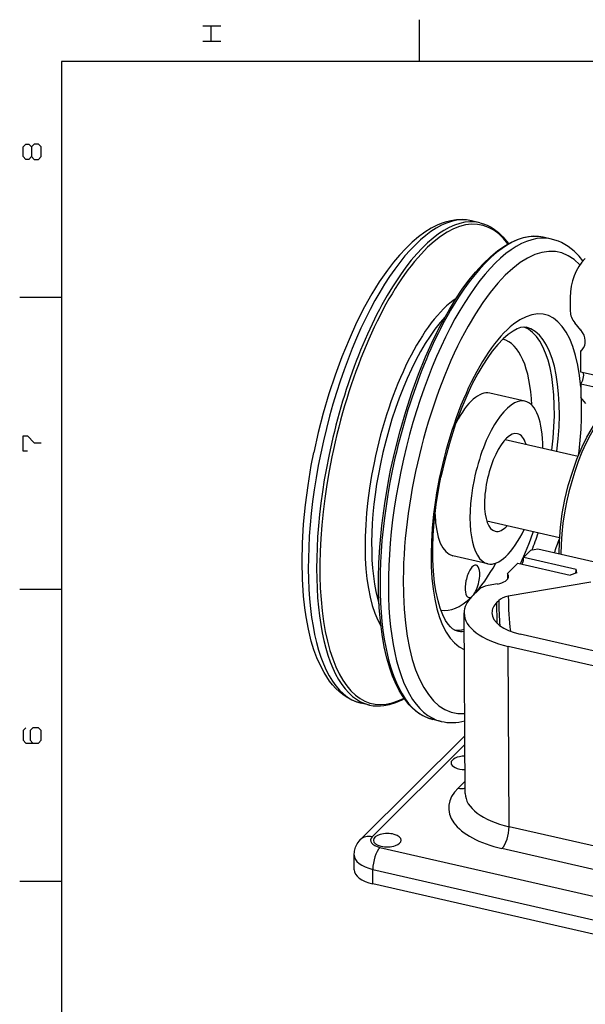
# Model space of a CAD drawing. Extents: x 0 to 594, y 0 to 420.
# Tile 5 of 14: x 2 to 104, y 240 to 418. Entities that reach past the tile are written whole.
import ezdxf

# ---------------------------------------------------------------- set-up
doc = ezdxf.new("R2010")
doc.units = 0
doc.layers.get('0').update_dxf_attribs({"linetype": 'CONTINUOUS'})

msp = doc.modelspace()

# ---------------------------------------------------------------- linework, layer by layer
at = {"color": 7, "ltscale": 0.1875}
for p, q in [((74.4, 410), (74.4, 417.5)), ((10, 367.5), (2.5, 367.5)), ((10, 315), (2.5, 315)), ((10, 262.5), (2.5, 262.5))]:
    msp.add_line(p, q, dxfattribs=at)
at = {"color": 7}
for p, q in [((584, 410), (10, 410)), ((10, 410), (10, 10)), ((82.6, 278.34), (82.41, 310.78)), ((137.46, 296.67), (92.48, 306.95)), ((135.28, 294.49), (90.3, 304.78)), ((90.5, 272.34), (90.3, 304.78)), ((63.79, 270.02), (82.54, 288.71)), ((65.89, 270.53), (82.55, 287.13)), ((135.48, 262.06), (90.5, 272.34)), ((67.28, 268.6), (148.26, 250.09)), ((134.19, 258.12), (89.2, 268.4)), ((65.99, 264.67), (146.96, 246.16)), ((146.98, 243.53), (66, 262.04))]:
    msp.add_line(p, q, dxfattribs=at)
at = {"color": 7, "ltscale": 0.038169}
for p, q in [((85.21, 380.99), (83.73, 381.33)), ((98.12, 378.04), (96.63, 378.38)), ((65.38, 294.23), (63.89, 294.57)), ((78.29, 291.28), (76.8, 291.62))]:
    msp.add_line(p, q, dxfattribs=at)
at = {"color": 7, "ltscale": 0.061992}
msp.add_line((101.48, 367.52), (101.5, 365.04), dxfattribs=at)
at = {"color": 7, "ltscale": 0.042911}
msp.add_line((103.4, 361.68), (102.3, 363), dxfattribs=at)
at = {"color": 7, "ltscale": 0.093599}
msp.add_line((103.34, 357.9), (103.36, 354.16), dxfattribs=at)
at = {"color": 7, "ltscale": 0.242274}
for p, q in [((103.36, 354.16), (112.81, 352)), ((103.37, 352), (112.82, 349.84)), ((92.05, 319.76), (101.5, 317.6))]:
    msp.add_line(p, q, dxfattribs=at)
at = {"color": 7, "ltscale": 0.060723}
msp.add_line((103.37, 352), (103.39, 349.57), dxfattribs=at)
at = {"color": 7, "ltscale": 0.161516}
for p, q in [((93.35, 348.87), (87.05, 350.31)), ((86.66, 319.63), (80.36, 321.07))]:
    msp.add_line(p, q, dxfattribs=at)
at = {"color": 7, "ltscale": 0.035274}
msp.add_line((104.29, 348.49), (103.39, 349.57), dxfattribs=at)
at = {"color": 7, "ltscale": 0.335912}
msp.add_line((89.81, 341.99), (102.91, 338.99), dxfattribs=at)
at = {"color": 7, "ltscale": 8.92843e-05}
msp.add_line((95.14, 340.77), (95.14, 340.77), dxfattribs=at)
at = {"color": 7, "ltscale": 7.78236e-05}
msp.add_line((95.14, 340.77), (95.14, 340.77), dxfattribs=at)
at = {"color": 7, "ltscale": 0.335907}
msp.add_line((86.47, 327.36), (99.56, 324.37), dxfattribs=at)
at = {"color": 7, "ltscale": 0.042672}
msp.add_line((93.13, 320.83), (94.34, 322.03), dxfattribs=at)
at = {"color": 7, "ltscale": 0.242273}
msp.add_line((93.13, 320.83), (102.57, 318.67), dxfattribs=at)
at = {"color": 7, "ltscale": 0.033891}
msp.add_line((95.67, 322.26), (94.34, 322.03), dxfattribs=at)
at = {"color": 7, "ltscale": 0.289097}
msp.add_line((106.95, 319.68), (95.67, 322.26), dxfattribs=at)
at = {"color": 7, "ltscale": 0.065775}
msp.add_line((90.19, 317.9), (92.05, 319.76), dxfattribs=at)
at = {"color": 7, "ltscale": 0.030946}
msp.add_line((102.68, 317.99), (101.5, 317.6), dxfattribs=at)
at = {"color": 7, "ltscale": 0.017208}
msp.add_line((102.68, 317.99), (102.57, 318.67), dxfattribs=at)
at = {"color": 7, "ltscale": 0.041229}
msp.add_line((88.39, 316), (86.76, 315.72), dxfattribs=at)
at = {"color": 7, "ltscale": 0.376781}
msp.add_line((105.21, 316.34), (90.35, 313.79), dxfattribs=at)
at = {"color": 7, "ltscale": 0.043564}
msp.add_line((83.81, 313.74), (85.04, 314.97), dxfattribs=at)
at = {"color": 7, "ltscale": 0.011665}
msp.add_line((88.31, 312.72), (88.64, 313.05), dxfattribs=at)
at = {"color": 7, "ltscale": 0.095043}
msp.add_line((88.33, 308.91), (88.31, 312.72), dxfattribs=at)
at = {"color": 7, "ltscale": 0.044684}
msp.add_line((82.59, 280.56), (81.33, 279.29), dxfattribs=at)
at = {"color": 7, "ltscale": 0.065753}
msp.add_line((62.62, 264.61), (62.61, 267.24), dxfattribs=at)
at = {"color": 7, "ltscale": 0.065752}
msp.add_line((66, 262.04), (65.99, 264.67), dxfattribs=at)
at = {"color": 7}
for points in [[(35.42, 416.38), (38.67, 416.38)], [(36.92, 413.62), (36.92, 416.38)], [(35.42, 413.62), (38.67, 413.62)], [(4.62, 392.88), (5.12, 392.38), (5.88, 392.38), (6.38, 392.88), (6.38, 394.62), (5.88, 395.12), (5.12, 395.12), (4.62, 394.62)], [(83.73, 381.33), (83.13, 381.44), (82.03, 381.54), (81.01, 381.5), (79.99, 381.35), (78.98, 381.09), (78.48, 380.92), (77.68, 380.6), (76.5, 380), (75.33, 379.28), (74.18, 378.43), (73.04, 377.46), (71.91, 376.37), (70.8, 375.17), (69.71, 373.86), (68.63, 372.45), (67.16, 370.32), (65.82, 368.16), (64.52, 365.84), (63.08, 363.01), (61.71, 360), (60.42, 356.86), (59.22, 353.58), (58.11, 350.2), (57.09, 346.74), (56.19, 343.22), (55.4, 339.67)], [(85.21, 380.99), (85.87, 380.81), (86.57, 380.53), (87.24, 380.19), (87.89, 379.77), (88.6, 379.2), (89.37, 378.45), (90.04, 377.65), (90.36, 377.22)], [(69.19, 336.46), (69.99, 340.03), (70.89, 343.56), (71.9, 347.03), (73.01, 350.43), (74.21, 353.72), (75.49, 356.88), (76.85, 359.89), (78.28, 362.74), (79.76, 365.4), (80.9, 367.27), (82.06, 369.01), (83.24, 370.62), (84.44, 372.1), (85.81, 373.61), (87.19, 374.93), (88.48, 375.99), (89.7, 376.83), (90.91, 377.5), (92.02, 377.98), (93.11, 378.32), (94.08, 378.5), (94.73, 378.55), (95.38, 378.55), (96.01, 378.49), (96.63, 378.38)], [(103.77, 374.1), (103.08, 374.95), (102.18, 375.86), (101.65, 376.31), (101.09, 376.73), (100.51, 377.09), (99.94, 377.4), (99.35, 377.66), (98.74, 377.87), (98.12, 378.04)], [(93.55, 362.16), (93.1, 362.2), (92.56, 362.12), (91.94, 361.9), (91.2, 361.5), (90.35, 360.9), (89.43, 360.09), (88.46, 359.07), (87.46, 357.85), (86.66, 356.74), (85.75, 355.35), (84.89, 353.88), (83.82, 351.86), (82.88, 349.87), (81.98, 347.77), (80.87, 344.8), (79.87, 341.69), (78.99, 338.48), (78.24, 335.22)], [(99.48, 321.39), (99.53, 323.72), (99.72, 326.16), (100.06, 328.66), (100.54, 331.18), (101.14, 333.69), (101.87, 336.13), (102.7, 338.48), (103.63, 340.68), (104.47, 342.38), (105.41, 344.04), (106.16, 345.2), (107.02, 346.34), (107.79, 347.21), (108.18, 347.6)], [(3.88, 339.88), (3.12, 339.88), (3.12, 342.62), (3.88, 342.62), (5.12, 341.38), (6.38, 341.38)], [(63.89, 294.57), (63.02, 294.82), (62.18, 295.16), (61.37, 295.6), (60.61, 296.11), (59.96, 296.64), (59.35, 297.22), (58.77, 297.85), (58.22, 298.54), (57.71, 299.28), (57.22, 300.07), (56.56, 301.33), (55.95, 302.7), (55.41, 304.17), (54.93, 305.73), (54.41, 307.85), (53.98, 310.11), (53.76, 311.69), (53.52, 313.83), (53.32, 316.86), (53.26, 320.04), (53.33, 323.34), (53.54, 326.74), (53.88, 330.21), (54.34, 333.74), (54.93, 337.29), (55.4, 339.67)], [(76.8, 291.62), (75.83, 291.92), (74.87, 292.37), (73.95, 292.97), (73.19, 293.61), (72.53, 294.29), (71.9, 295.06), (71.31, 295.91), (70.75, 296.84), (70.02, 298.31), (69.55, 299.43), (69.11, 300.68), (68.53, 302.63), (68.05, 304.72), (67.66, 306.94), (67.36, 309.29), (67.15, 311.77), (67.04, 314.36), (67.02, 317.04), (67.09, 319.81), (67.25, 322.65), (67.61, 326.53), (68.13, 330.48), (68.8, 334.47), (69.19, 336.46)], [(81.07, 307.57), (80.72, 307.69), (80.34, 307.92), (79.95, 308.27), (79.52, 308.78), (79.07, 309.46), (78.57, 310.45), (78.11, 311.65), (77.72, 312.98), (77.33, 314.78), (77.1, 316.28), (76.9, 318.32), (76.79, 320.37), (76.78, 322.53), (76.86, 324.79), (77.03, 327.12), (77.4, 330.32), (77.92, 333.58), (78.24, 335.22)], [(65.38, 294.23), (66.03, 294.11), (66.68, 294.06), (67.35, 294.06), (68, 294.12), (69, 294.31), (70.14, 294.68), (71.24, 295.17), (71.66, 295.39)], [(3.62, 290.12), (3.12, 289.62), (3.12, 287.88), (3.62, 287.38), (5.88, 287.38), (6.38, 287.88), (6.38, 289.62), (5.88, 290.12), (4.88, 290.12), (4.38, 289.62), (4.38, 287.88), (4.88, 287.38)], [(62.61, 267.24), (62.67, 267.95), (62.87, 268.65), (63.16, 269.23), (63.52, 269.73), (63.79, 270.02)]]:
    msp.add_lwpolyline(points, dxfattribs=at)
msp.add_lwpolyline([(3.12, 392.88), (3.12, 394.62), (3.62, 395.12), (4.12, 395.12), (4.62, 394.62), (4.62, 392.88), (4.12, 392.38), (3.62, 392.38)], close=True, dxfattribs=at)
msp.add_arc((102.3, 359.46), 1.87, 303.6919, 314.8726, dxfattribs=at)
for centre, major_axis, ratio, start_param, end_param in [((73.81, 337.95), (9.92, 43.38), 0.384925, 0.000006, 3.141598), ((75.73, 337.51), (-9.84, -43.04), 0.384925, 2.821558, 4.768499), ((75.3, 337.61), (-9.92, -43.38), 0.384925, 3.141598, 4.768499), ((88.21, 334.66), (9.92, 43.38), 0.384925, 0.000006, 3.141598), ((86.72, 335), (-9.92, -43.38), 0.384925, 3.141598, 4.768499), ((90, 334.25), (9.47, 41.43), 0.384925, 6.026368, 9.545128), ((114.08, 364.64), (9.88, -9.92), 0.787651, 3.14147, 3.816334), ((78.87, 336.79), (-7.29, -31.89), 0.384925, 3.531253, 4.768499), ((90, 334.25), (6.91, 30.22), 0.384925, 5.401837, 9.367902), ((104.2, 364.42), (2.12, -2.12), 0.787715, 3.816415, 4.60177), ((79.74, 336.6), (-7.13, -31.2), 0.384925, 3.730925, 4.768499), ((86.41, 335.07), (6.24, 27.3), 0.384925, 4.983557, 6.229447), ((87.31, 334.87), (6.24, 27.3), 0.384925, 4.983557, 6.283191), ((101.5, 360.26), (2.12, -2.12), 0.787679, 6.283034, 7.74341), ((83.71, 335.69), (5.57, 24.37), 0.384925, 5.335107, 6.272704), ((103.5, 331.16), (-6.8, -29.73), 0.384925, 3.653741, 3.689839), ((103.37, 353.08), (-0.27, -1.2), 0.384925, 0.548246, 2.5935), ((83.71, 335.69), (3.34, 14.62), 0.384925, 0, 0.970136), ((90, 334.25), (3.34, 14.62), 0.384925, 0, 1.626907), ((90, 334.25), (6.91, 30.22), 0.384925, 4.964054, 5.324895), ((90, 334.25), (3.34, 14.62), 0.384925, 5.235987, 6.283185), ((108.55, 330.01), (-4.46, -19.5), 0.384925, 3.689857, 5.260633), ((90, 334.25), (2.01, 8.77), 0.384925, 6.283154, 9.4248), ((90, 334.25), (2.01, 8.77), 0.384925, 5.697496, 6.283154), ((75.3, 337.61), (9.92, 43.38), 0.384925, 1.626907, 3.141598), ((75.73, 337.51), (9.84, 43.04), 0.384925, 1.626907, 3.461621), ((78.87, 336.79), (7.29, 31.89), 0.384925, 1.626907, 2.751938), ((79.74, 336.6), (7.13, 31.2), 0.384925, 1.626907, 2.552249), ((86.72, 335), (9.92, 43.38), 0.384925, 1.626907, 3.141598), ((90, 334.25), (3.34, 14.62), 0.384925, 1.626907, 3.141593), ((83.71, 335.69), (3.34, 14.62), 0.384925, 2.170431, 3.141593), ((90, 334.25), (2.01, 8.77), 0.384925, 3.141615, 3.727282), ((90, 334.25), (3.34, 14.62), 0.384925, 3.141593, 4.188787), ((86.41, 335.07), (6.24, 27.3), 0.384925, 4.202322, 4.441221), ((87.31, 334.87), (6.24, 27.3), 0.384925, 4.314356, 4.441221), ((90, 334.25), (6.91, 30.22), 0.384925, 4.369455, 4.460649), ((92.59, 320.29), (-0.27, -1.2), 0.384925, 1.048246, 2.119042), ((83.9, 316.48), (0.67, 2.92), 0.384925, 0, 1.626907), ((83.71, 335.69), (5.57, 24.37), 0.384925, 3.710252, 4.089661), ((83.9, 316.48), (0.67, 2.92), 0.384925, 4.768499, 6.283185), ((92.59, 320.29), (-0.27, -1.2), 0.384925, 1.022574, 1.048246), ((87.4, 317.35), (3, 0.02), 0.48103, 5.043234, 6.283186), ((103.5, 331.16), (-6.8, -29.73), 0.384925, 5.260635, 5.300051), ((87.4, 317.35), (3, 0.02), 0.4807, 6.283104, 6.657603), ((102.04, 318.13), (-0.27, -1.2), 0.384925, 1.479405, 2.119042), ((83.9, 316.48), (0.67, 2.92), 0.384925, 1.626907, 3.141593), ((83.9, 316.48), (0.67, 2.92), 0.384925, 3.74199, 4.768499), ((87.74, 314.36), (3, 0.02), 0.481044, 1.901695, 2.68705), ((83.71, 335.69), (5.57, 24.37), 0.384925, 3.152152, 3.671733), ((96.41, 310.87), (-14, -0.09), 0.481032, 5.828633, 6.283287), ((83.9, 316.48), (0.67, 2.92), 0.384925, 3.141593, 3.607862), ((91.34, 312.43), (3, 0.02), 0.481044, 1.901695, 2.68705), ((106.99, 330.37), (8.5, 37.16), 0.384925, 2.119042, 2.318988), ((96.41, 310.87), (9, 0.06), 0.481032, 2.687041, 3.141694), ((106.2, 330.55), (8.97, 39.23), 0.384925, 2.119042, 2.252796), ((96.41, 310.87), (-14, -0.09), 0.481032, 0.000101, 1.116244), ((96.41, 310.87), (9, 0.06), 0.481032, 3.141694, 4.257837), ((86.41, 335.07), (6.24, 27.3), 0.384925, 3.195379, 3.345491), ((87.31, 334.87), (6.24, 27.3), 0.384925, 3.141598, 3.266731), ((84.49, 319.93), (-6.07, -28.68), 0.532687, 6.27471, 6.541701), ((82.55, 283.83), (2.5, 0.02), 0.481032, 1.563653, 3.141484), ((82.55, 283.83), (2.5, 0.02), 0.481032, 3.141484, 4.719367), ((96.62, 275.8), (17, 0.1), 0.481032, 2.68704, 4.257837), ((81.31, 281.92), (-2.12, 2.13), 0.787681, 2.245663, 2.737881), ((96.6, 278.43), (14, 0.09), 0.481032, 3.141694, 4.257837), ((68.59, 269.91), (2.5, 0.02), 0.481032, 6.283076, 9.424669), ((89.19, 271.03), (-0.67, -2.92), 0.384925, 0.548246, 2.119042), ((65.91, 267.9), (2.12, -2.13), 0.787681, 2.245663, 3.141554), ((68.59, 269.91), (3, 0.02), 0.481032, 2.687041, 4.257837), ((68.59, 269.91), (2.5, 0.02), 0.481032, 3.141484, 5.328633), ((68.59, 269.91), (2.5, 0.02), 0.481032, 5.328633, 6.283076), ((67.3, 265.97), (0.67, 2.92), 0.384925, 0.548246, 2.119042), ((68.61, 267.28), (6, 0.04), 0.481032, 3.141694, 4.257837), ((68.62, 264.65), (6, 0.04), 0.481032, 3.141694, 4.257837)]:
    msp.add_ellipse(centre, major_axis=major_axis, ratio=ratio, start_param=start_param, end_param=end_param, dxfattribs=at)

doc.saveas('drawing.dxf')
